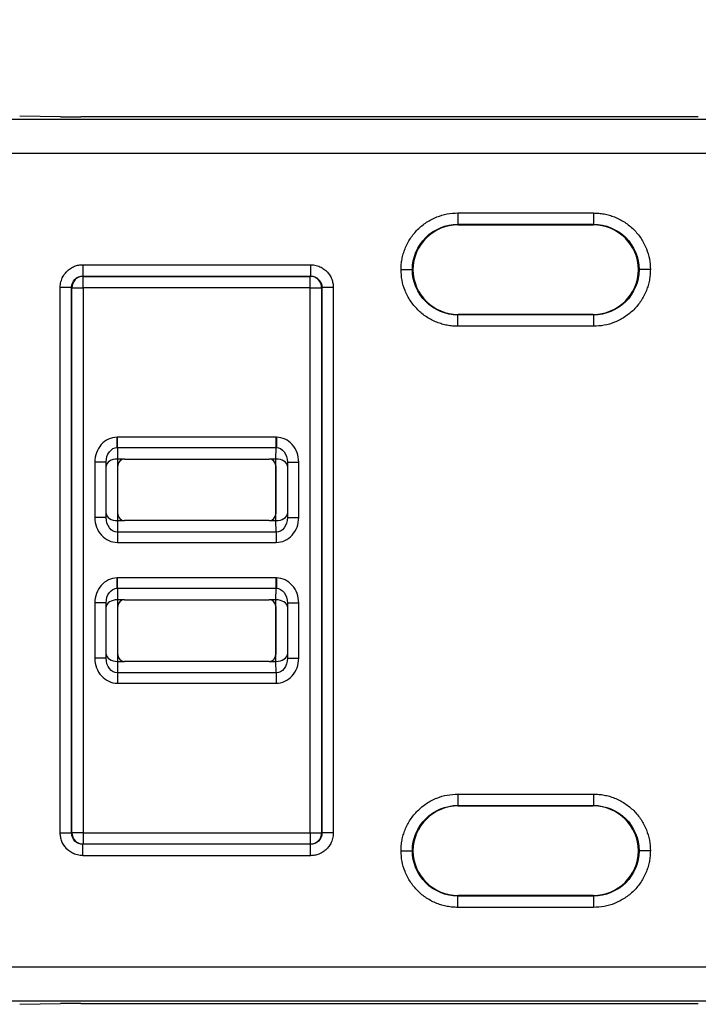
# Model space of a CAD drawing. Extents: x 897.4 to 914.4, y -8.5 to 2.5.
# Tile 4 of 15: x 903.022 to 903.611, y -0.306 to 0.548. Entities that reach past the tile are written whole.
import ezdxf

# ---------------------------------------------------------------- set-up
doc = ezdxf.new("R2010")
doc.units = 0
doc.header["$LTSCALE"] = 4
doc.header["$MEASUREMENT"] = 0
doc.layers.get('0').update_dxf_attribs({"linetype": 'CONTINUOUS'})
doc.layers.get('DEFPOINTS').update_dxf_attribs({"linetype": 'CONTINUOUS'})
doc.layers.add('DIMENSIONS', color=140, linetype='CONTINUOUS')
doc.styles.get("Standard").update_dxf_attribs({"font": 'romans.shx'})
doc.dimstyles.get("Standard").update_dxf_attribs({"dimtxt": 0.15, "dimasz": 0.18, "dimexe": 0.0625, "dimexo": 0.125, "dimgap": 0.0625, "dimtad": 0, "dimtih": 1, "dimtoh": 1, "dimzin": 0, "dimdsep": 46, "dimtxsty": 'Standard', "dimcen": 0, "dimadec": 0, "dimazin": 0, "dimtfac": 1, "dimtofl": 0, "dimtmove": 0, "dimatfit": 3, "dimfxl": 1, "dimtolj": 1, "dimtzin": 0, "dimarcsym": 0})

# ---------------------------------------------------------------- blocks, each defined once
blk = doc.blocks.new('*D14')
at = {"layer": 'DEFPOINTS', "color": 0, "transparency": 16777216}
for p in [(906.0023, 1.19394), (902.10105, 0.38594), (906.0023, 0.38594)]:
    blk.add_point(p, dxfattribs=at)
at = {"layer": 'DIMENSIONS', "color": 0, "lineweight": -2, "transparency": 16777216}
for p, q in [((902.10105, 0.51094), (902.10105, 1.25644)), ((906.0023, 0.51094), (906.0023, 1.25644)), ((902.28105, 1.19394), (903.67132, 1.19394)), ((905.8223, 1.19394), (904.43203, 1.19394))]:
    blk.add_line(p, q, dxfattribs=at)
at = {"layer": 'DIMENSIONS', "color": 0, "transparency": 16777216}
for points in [[(902.28105, 1.22394), (902.28105, 1.16394), (902.10105, 1.19394)], [(905.8223, 1.22394), (905.8223, 1.16394), (906.0023, 1.19394)]]:
    blk.add_solid(points, dxfattribs=at)
at = {"layer": 'DIMENSIONS', "color": 0, "transparency": 16777216, "char_height": 0.15, "attachment_point": 5}
for s, insert in [('\\A1;3.90', (904.05167, 1.33144)), ('\\A1;[99.1]', (904.05167, 1.01715))]:
    blk.add_mtext(s, dxfattribs=dict(at, insert=insert))

msp = doc.modelspace()

# ---------------------------------------------------------------- linework, layer by layer
for p, q in [((903.98946, 0.46125), (902.97318, 0.46125)), ((903.05731, 0.46359), (903.02201, 0.46425)), ((903.61093, 0.46349), (903.07515, 0.46349)), ((903.98844, 0.43172), (902.97318, 0.43172)), ((903.40215, 0.3802), (903.52009, 0.3802)), ((903.40215, 0.3802), (903.40215, 0.37036)), ((903.52009, 0.3802), (903.52009, 0.37036)), ((903.40215, 0.37036), (903.52009, 0.37036)), ((903.40215, 0.37036), (903.40258, 0.36993)), ((903.40258, 0.36993), (903.51966, 0.36993)), ((903.51966, 0.36993), (903.52009, 0.37036)), ((903.07692, 0.33535), (903.27446, 0.33535)), ((903.07692, 0.33535), (903.07692, 0.32551)), ((903.27446, 0.33535), (903.27446, 0.32551)), ((903.07692, 0.32551), (903.27446, 0.32551)), ((903.07692, 0.32551), (903.07718, 0.32525)), ((903.07718, 0.32525), (903.2742, 0.32525)), ((903.07718, 0.31541), (903.07718, 0.32525)), ((903.2742, 0.32525), (903.27446, 0.32551)), ((903.2742, 0.31541), (903.2742, 0.32525)), ((903.36322, 0.33107), (903.36278, 0.33107)), ((903.55903, 0.33107), (903.55946, 0.33107)), ((903.05724, -0.15746), (903.05724, 0.31567)), ((903.06708, 0.31567), (903.05724, 0.31567)), ((903.06708, -0.15746), (903.06708, 0.31567)), ((903.06734, 0.31541), (903.06708, 0.31567)), ((903.06734, -0.1572), (903.06734, 0.31541)), ((903.06734, 0.31541), (903.07718, 0.31541)), ((903.07718, 0.31541), (903.07718, -0.1572)), ((903.2742, 0.31541), (903.07718, 0.31541)), ((903.2742, 0.31541), (903.28404, 0.31541)), ((903.2742, -0.1572), (903.2742, 0.31541)), ((903.2843, 0.31567), (903.28404, 0.31541)), ((903.28404, 0.31541), (903.28404, -0.1572)), ((903.2843, 0.31567), (903.2843, -0.15746)), ((903.29414, 0.31567), (903.2843, 0.31567)), ((903.29414, 0.31567), (903.29414, -0.15746)), ((903.40258, 0.29222), (903.40215, 0.29179)), ((903.52009, 0.29179), (903.40215, 0.29179)), ((903.40215, 0.28195), (903.40215, 0.29179)), ((903.51966, 0.29222), (903.40258, 0.29222)), ((903.52009, 0.29179), (903.51966, 0.29222)), ((903.52009, 0.29179), (903.52009, 0.28195)), ((903.52009, 0.28195), (903.40215, 0.28195)), ((903.10681, 0.18577), (903.10647, 0.18577)), ((903.24457, 0.18577), (903.10681, 0.18577)), ((903.10681, 0.17685), (903.10681, 0.18577)), ((903.24491, 0.18577), (903.24457, 0.18577)), ((903.24457, 0.17685), (903.24457, 0.18577)), ((903.10681, 0.17685), (903.24457, 0.17685)), ((903.10681, 0.17685), (903.10699, 0.16683)), ((903.24439, 0.16683), (903.24457, 0.17685)), ((903.08719, 0.16413), (903.08719, 0.11613)), ((903.09703, 0.16413), (903.08719, 0.16413)), ((903.09703, 0.11613), (903.09703, 0.16413)), ((903.0971, 0.16056), (903.09703, 0.16413)), ((903.10694, 0.16683), (903.10694, 0.11343)), ((903.11298, 0.16683), (903.10699, 0.16683)), ((903.11298, 0.16683), (903.2384, 0.16683)), ((903.24439, 0.16683), (903.2384, 0.16683)), ((903.24444, 0.11343), (903.24444, 0.16683)), ((903.25434, 0.16413), (903.25428, 0.16056)), ((903.25434, 0.16413), (903.25434, 0.11613)), ((903.25434, 0.16413), (903.26419, 0.16413)), ((903.26419, 0.11613), (903.26419, 0.16413)), ((903.0971, 0.1197), (903.0971, 0.16056)), ((903.10707, 0.11933), (903.10707, 0.16093)), ((903.24431, 0.16093), (903.24431, 0.11933)), ((903.25428, 0.16056), (903.25428, 0.1197)), ((903.09703, 0.11613), (903.0971, 0.1197)), ((903.25428, 0.1197), (903.25434, 0.11613)), ((903.09703, 0.11613), (903.08719, 0.11613)), ((903.10699, 0.11343), (903.10681, 0.10341)), ((903.10699, 0.11343), (903.11298, 0.11343)), ((903.2384, 0.11343), (903.11298, 0.11343)), ((903.2384, 0.11343), (903.24439, 0.11343)), ((903.24457, 0.10341), (903.24439, 0.11343)), ((903.25434, 0.11613), (903.26419, 0.11613)), ((903.10681, 0.10341), (903.10681, 0.09449)), ((903.24457, 0.10341), (903.10681, 0.10341)), ((903.24457, 0.10341), (903.24457, 0.09449)), ((903.10681, 0.09449), (903.24457, 0.09449)), ((903.10681, 0.06372), (903.10647, 0.06372)), ((903.24457, 0.06372), (903.10681, 0.06372)), ((903.10681, 0.0548), (903.10681, 0.06372)), ((903.24491, 0.06372), (903.24457, 0.06372)), ((903.24457, 0.0548), (903.24457, 0.06372)), ((903.10681, 0.0548), (903.24457, 0.0548)), ((903.10681, 0.0548), (903.10699, 0.04478)), ((903.24439, 0.04478), (903.24457, 0.0548)), ((903.10694, 0.04478), (903.10694, -0.00862)), ((903.11298, 0.04478), (903.10699, 0.04478)), ((903.11298, 0.04478), (903.2384, 0.04478)), ((903.24439, 0.04478), (903.2384, 0.04478)), ((903.24444, -0.00862), (903.24444, 0.04478)), ((903.08719, 0.04208), (903.08719, -0.00592)), ((903.09703, 0.04208), (903.08719, 0.04208)), ((903.09703, -0.00592), (903.09703, 0.04208)), ((903.0971, 0.03851), (903.09703, 0.04208)), ((903.0971, -0.00235), (903.0971, 0.03851)), ((903.10707, -0.00272), (903.10707, 0.03888)), ((903.24431, 0.03888), (903.24431, -0.00272)), ((903.25434, 0.04208), (903.25428, 0.03851)), ((903.25428, 0.03851), (903.25428, -0.00235)), ((903.25434, 0.04208), (903.25434, -0.00592)), ((903.25434, 0.04208), (903.26419, 0.04208)), ((903.26419, -0.00592), (903.26419, 0.04208)), ((903.09703, -0.00592), (903.08719, -0.00592)), ((903.09703, -0.00592), (903.0971, -0.00235)), ((903.25428, -0.00235), (903.25434, -0.00592)), ((903.25434, -0.00592), (903.26419, -0.00592)), ((903.10699, -0.00862), (903.10681, -0.01864)), ((903.10699, -0.00862), (903.11298, -0.00862)), ((903.2384, -0.00862), (903.11298, -0.00862)), ((903.2384, -0.00862), (903.24439, -0.00862)), ((903.24457, -0.01864), (903.24439, -0.00862)), ((903.10681, -0.01864), (903.10681, -0.02756)), ((903.24457, -0.01864), (903.10681, -0.01864)), ((903.24457, -0.01864), (903.24457, -0.02756)), ((903.10681, -0.02756), (903.24457, -0.02756)), ((903.40215, -0.12374), (903.52009, -0.12374)), ((903.40215, -0.12374), (903.40215, -0.13358)), ((903.52009, -0.12374), (903.52009, -0.13358)), ((903.40215, -0.13358), (903.52009, -0.13358)), ((903.40215, -0.13358), (903.40258, -0.13401)), ((903.40258, -0.13401), (903.51966, -0.13401)), ((903.51966, -0.13401), (903.52009, -0.13358)), ((903.05724, -0.15746), (903.06708, -0.15746)), ((903.06708, -0.15746), (903.06734, -0.1572)), ((903.07718, -0.1572), (903.06734, -0.1572)), ((903.07718, -0.1572), (903.07718, -0.16704)), ((903.07718, -0.1572), (903.2742, -0.1572)), ((903.2742, -0.1572), (903.2742, -0.16704)), ((903.2742, -0.1572), (903.28404, -0.1572)), ((903.28404, -0.1572), (903.2843, -0.15746)), ((903.29414, -0.15746), (903.2843, -0.15746)), ((903.07718, -0.16704), (903.07692, -0.1673)), ((903.27446, -0.1673), (903.07692, -0.1673)), ((903.07692, -0.17714), (903.07692, -0.1673)), ((903.2742, -0.16704), (903.07718, -0.16704)), ((903.27446, -0.1673), (903.2742, -0.16704)), ((903.27446, -0.17714), (903.27446, -0.1673)), ((903.27446, -0.17714), (903.07692, -0.17714)), ((903.36322, -0.17286), (903.36278, -0.17286)), ((903.55903, -0.17286), (903.55946, -0.17286)), ((903.40258, -0.21172), (903.40215, -0.21215)), ((903.52009, -0.21215), (903.40215, -0.21215)), ((903.40215, -0.22199), (903.40215, -0.21215)), ((903.51966, -0.21172), (903.40258, -0.21172)), ((903.52009, -0.21215), (903.51966, -0.21172)), ((903.52009, -0.21215), (903.52009, -0.22199)), ((903.52009, -0.22199), (903.40215, -0.22199)), ((902.97318, -0.27351), (903.98844, -0.27351)), ((902.97318, -0.30304), (903.98946, -0.30304)), ((903.02201, -0.30603), (903.05731, -0.30537)), ((903.07515, -0.30528), (903.61093, -0.30528))]:
    msp.add_line(p, q)
at = {"flags": 128}
for points in [[(903.10664, 0.17685), (903.10663, 0.17753), (903.10661, 0.17837), (903.10659, 0.17936), (903.10657, 0.18048), (903.10655, 0.18171), (903.10652, 0.18301), (903.1065, 0.18438), (903.10647, 0.18577)], [(903.24491, 0.18577), (903.24488, 0.18438), (903.24486, 0.18301), (903.24483, 0.18171), (903.24481, 0.18048), (903.24479, 0.17936), (903.24477, 0.17837), (903.24475, 0.17753), (903.24474, 0.17685)], [(903.10664, 0.0548), (903.10663, 0.05548), (903.10661, 0.05632), (903.10659, 0.05731), (903.10657, 0.05843), (903.10655, 0.05966), (903.10652, 0.06097), (903.1065, 0.06233), (903.10647, 0.06372)], [(903.24491, 0.06372), (903.24488, 0.06233), (903.24486, 0.06097), (903.24483, 0.05966), (903.24481, 0.05843), (903.24479, 0.05731), (903.24477, 0.05632), (903.24475, 0.05548), (903.24474, 0.0548)]]:
    msp.add_lwpolyline(points, dxfattribs=at)
for centre, start, end in [((903.07718, 0.31541), 90.0049, 179.99488), ((903.2742, 0.31541), 0.00487, 89.99491), ((903.07718, -0.1572), 180.00512, 269.9951), ((903.2742, -0.1572), 270.00509, 359.99513)]:
    msp.add_arc(centre, 0.00984, start, end)
for centre, major_axis, ratio, start_param, end_param in [((903.07515, 0.46366), (0.01969, 0), 0.008727, 3.577925, 4.712389), ((903.40258, 0.33056), (0.02784, -0.02784), 0.999924, 2.356233, 3.913901), ((903.51966, 0.33056), (-0.02784, -0.02784), 0.999924, 2.369284, 3.926953), ((903.40258, 0.33159), (0.02784, 0.02784), 0.999924, 2.369285, 3.926953), ((903.51966, 0.33159), (-0.02784, 0.02784), 0.999924, 2.356233, 3.9139), ((903.10694, 0.16056), (0.00984, 0.00009), 0.637023, 1.562317, 3.126906), ((903.11298, 0.16093), (0.00418, -0.00418), 0.999924, 2.356233, 3.926953), ((903.2384, 0.16093), (-0.00418, -0.00418), 0.999924, 2.356233, 3.926953), ((903.24444, 0.16056), (0.00984, -0.00009), 0.637023, 0.014687, 1.579276), ((903.10694, 0.1197), (0.00984, -0.00009), 0.637023, 3.15628, 4.720869), ((903.24444, 0.1197), (0.00984, 0.00009), 0.637023, 4.703909, 6.268498), ((903.11298, 0.11933), (-0.00418, -0.00418), 0.999924, 5.497825, 7.068545), ((903.2384, 0.11933), (0.00418, -0.00418), 0.999924, 5.497825, 7.068545), ((903.10694, 0.03851), (0.00984, 0.00009), 0.637023, 1.562317, 3.126906), ((903.11298, 0.03888), (0.00418, -0.00418), 0.999924, 2.356233, 3.926953), ((903.2384, 0.03888), (-0.00418, -0.00418), 0.999924, 2.356233, 3.926953), ((903.24444, 0.03851), (0.00984, -0.00009), 0.637023, 0.014687, 1.579276), ((903.10694, -0.00235), (0.00984, -0.00009), 0.637023, 3.15628, 4.720869), ((903.11298, -0.00272), (-0.00418, -0.00418), 0.999924, 5.497825, 7.068545), ((903.2384, -0.00272), (0.00418, -0.00418), 0.999924, 5.497825, 7.068545), ((903.24444, -0.00235), (0.00984, 0.00009), 0.637023, 4.703909, 6.268498), ((903.40258, -0.17338), (0.02784, -0.02784), 0.999924, 2.356233, 3.913901), ((903.51966, -0.17338), (-0.02784, -0.02784), 0.999924, 2.369285, 3.926953), ((903.40258, -0.17235), (0.02784, 0.02784), 0.999924, 2.369285, 3.926953), ((903.51966, -0.17235), (-0.02784, 0.02784), 0.999924, 2.356233, 3.913901), ((903.07515, -0.30545), (0.01969, 0), 0.008727, 1.570796, 2.70526)]:
    msp.add_ellipse(centre, major_axis=major_axis, ratio=ratio, start_param=start_param, end_param=end_param)
for points, knots in [([(903.35294, 0.33105), (903.35298, 0.3326), (903.35307, 0.33569), (903.35375, 0.34028), (903.35483, 0.34478), (903.35693, 0.35087), (903.36074, 0.35824), (903.36714, 0.36604), (903.37495, 0.37244), (903.38369, 0.37692), (903.39288, 0.37971), (903.39906, 0.38004), (903.40215, 0.3802)], [0, 0, 0, 0, 0.060274, 0.120045, 0.179851, 0.240228, 0.370043, 0.500131, 0.629944, 0.760033, 0.879946, 1, 1, 1, 1]), ([(903.52009, 0.3802), (903.52164, 0.38016), (903.52473, 0.38008), (903.52931, 0.37941), (903.53382, 0.37833), (903.5399, 0.37624), (903.54728, 0.37245), (903.55508, 0.36606), (903.5615, 0.35827), (903.56599, 0.34954), (903.56879, 0.34036), (903.56913, 0.33419), (903.5693, 0.33109)], [0, 0, 0, 0, 0.060277, 0.12005, 0.179859, 0.240239, 0.370048, 0.500131, 0.629938, 0.760022, 0.87994, 1, 1, 1, 1]), ([(903.36278, 0.33107), (903.36281, 0.34137), (903.36706, 0.35159), (903.38163, 0.36613), (903.39186, 0.37036), (903.40215, 0.37036)], [0, 0, 0, 0, 0.5, 0.5, 1, 1, 1, 1]), ([(903.52009, 0.37036), (903.53039, 0.37036), (903.54062, 0.36613), (903.55519, 0.35159), (903.55944, 0.34137), (903.55946, 0.33107)], [0, 0, 0, 0, 0.5, 0.5, 1, 1, 1, 1]), ([(903.05724, 0.31567), (903.05726, 0.31649), (903.05732, 0.31813), (903.05781, 0.32056), (903.05872, 0.3234), (903.06034, 0.32654), (903.06288, 0.32966), (903.06602, 0.33224), (903.06951, 0.33403), (903.0732, 0.33516), (903.07567, 0.33529), (903.07692, 0.33535)], [0, 0, 0, 0, 0.079599, 0.159226, 0.240133, 0.368604, 0.500069, 0.628541, 0.760008, 0.87928, 1, 1, 1, 1]), ([(903.27446, 0.33535), (903.27528, 0.33533), (903.27692, 0.33527), (903.27935, 0.33478), (903.28219, 0.33387), (903.28533, 0.33225), (903.28845, 0.32971), (903.29103, 0.32657), (903.29282, 0.32308), (903.29395, 0.31939), (903.29408, 0.31692), (903.29414, 0.31567)], [0, 0, 0, 0, 0.079599, 0.159226, 0.240133, 0.368604, 0.500069, 0.628541, 0.760008, 0.87928, 1, 1, 1, 1]), ([(903.06708, 0.31567), (903.06708, 0.31825), (903.06814, 0.32081), (903.07178, 0.32445), (903.07434, 0.32551), (903.07692, 0.32551)], [0, 0, 0, 0, 0.5, 0.5, 1, 1, 1, 1]), ([(903.27446, 0.32551), (903.27704, 0.32551), (903.2796, 0.32445), (903.28324, 0.32081), (903.2843, 0.31825), (903.2843, 0.31567)], [0, 0, 0, 0, 0.5, 0.5, 1, 1, 1, 1]), ([(903.35294, 0.33105), (903.35525, 0.33106), (903.35795, 0.33106), (903.36179, 0.33106), (903.36276, 0.33107), (903.36278, 0.33107)], [0, 0, 0, 0, 0.5, 0.5, 1, 1, 1, 1]), ([(903.40215, 0.28195), (903.4006, 0.28199), (903.39752, 0.28207), (903.39293, 0.28274), (903.38843, 0.28382), (903.38234, 0.28591), (903.37497, 0.2897), (903.36716, 0.29608), (903.36075, 0.30388), (903.35626, 0.31261), (903.35345, 0.32178), (903.35311, 0.32796), (903.35294, 0.33105)], [0, 0, 0, 0, 0.060277, 0.12005, 0.179859, 0.240239, 0.370048, 0.500131, 0.629938, 0.760022, 0.87994, 1, 1, 1, 1]), ([(903.40215, 0.29179), (903.39186, 0.29179), (903.38163, 0.29602), (903.36706, 0.31056), (903.36281, 0.32078), (903.36278, 0.33107)], [0, 0, 0, 0, 0.5, 0.5, 1, 1, 1, 1]), ([(903.5693, 0.33109), (903.56926, 0.32954), (903.56918, 0.32646), (903.5685, 0.32187), (903.56741, 0.31737), (903.56532, 0.31128), (903.56151, 0.30391), (903.55511, 0.29611), (903.5473, 0.28971), (903.53855, 0.28523), (903.52937, 0.28244), (903.52319, 0.28211), (903.52009, 0.28195)], [0, 0, 0, 0, 0.060274, 0.120045, 0.179851, 0.240228, 0.370043, 0.500131, 0.629944, 0.760033, 0.879946, 1, 1, 1, 1]), ([(903.55946, 0.33107), (903.55944, 0.32078), (903.55519, 0.31056), (903.54062, 0.29602), (903.53039, 0.29179), (903.52009, 0.29179)], [0, 0, 0, 0, 0.5, 0.5, 1, 1, 1, 1]), ([(903.5693, 0.33109), (903.567, 0.33109), (903.56429, 0.33109), (903.56046, 0.33108), (903.55948, 0.33108), (903.55946, 0.33107)], [0, 0, 0, 0, 0.5, 0.5, 1, 1, 1, 1]), ([(903.10647, 0.18577), (903.10137, 0.18567), (903.09637, 0.1833), (903.08926, 0.17531), (903.08719, 0.16976), (903.08719, 0.16413)], [0, 0, 0, 0, 0.5, 0.5, 1, 1, 1, 1]), ([(903.26419, 0.16413), (903.26419, 0.16976), (903.26212, 0.17531), (903.255, 0.1833), (903.25001, 0.18567), (903.24491, 0.18577)], [0, 0, 0, 0, 0.5, 0.5, 1, 1, 1, 1]), ([(903.09703, 0.16413), (903.09703, 0.16745), (903.09805, 0.17072), (903.10159, 0.17541), (903.10409, 0.1768), (903.10664, 0.17685)], [0, 0, 0, 0, 0.5, 0.5, 1, 1, 1, 1]), ([(903.24474, 0.17685), (903.24729, 0.1768), (903.24979, 0.17541), (903.25333, 0.17072), (903.25435, 0.16745), (903.25434, 0.16413)], [0, 0, 0, 0, 0.5, 0.5, 1, 1, 1, 1]), ([(903.08719, 0.11613), (903.08719, 0.11044), (903.0893, 0.10483), (903.09656, 0.09682), (903.10165, 0.09449), (903.10681, 0.09449)], [0, 0, 0, 0, 0.5, 0.5, 1, 1, 1, 1]), ([(903.10681, 0.10341), (903.10423, 0.1034), (903.10169, 0.10476), (903.09807, 0.10947), (903.09703, 0.11278), (903.09703, 0.11613)], [0, 0, 0, 0, 0.5, 0.5, 1, 1, 1, 1]), ([(903.24457, 0.09449), (903.24973, 0.09449), (903.25482, 0.09682), (903.26208, 0.10483), (903.26419, 0.11044), (903.26419, 0.11613)], [0, 0, 0, 0, 0.5, 0.5, 1, 1, 1, 1]), ([(903.25434, 0.11613), (903.25435, 0.11278), (903.25331, 0.10947), (903.24969, 0.10476), (903.24715, 0.1034), (903.24457, 0.10341)], [0, 0, 0, 0, 0.5, 0.5, 1, 1, 1, 1]), ([(903.10647, 0.06372), (903.10137, 0.06362), (903.09637, 0.06125), (903.08926, 0.05326), (903.08719, 0.04771), (903.08719, 0.04208)], [0, 0, 0, 0, 0.5, 0.5, 1, 1, 1, 1]), ([(903.26419, 0.04208), (903.26419, 0.04771), (903.26212, 0.05326), (903.255, 0.06125), (903.25001, 0.06362), (903.24491, 0.06372)], [0, 0, 0, 0, 0.5, 0.5, 1, 1, 1, 1]), ([(903.09703, 0.04208), (903.09703, 0.0454), (903.09805, 0.04867), (903.10159, 0.05336), (903.10409, 0.05475), (903.10664, 0.0548)], [0, 0, 0, 0, 0.5, 0.5, 1, 1, 1, 1]), ([(903.24474, 0.0548), (903.24729, 0.05475), (903.24979, 0.05336), (903.25333, 0.04867), (903.25435, 0.0454), (903.25434, 0.04208)], [0, 0, 0, 0, 0.5, 0.5, 1, 1, 1, 1]), ([(903.08719, -0.00592), (903.08719, -0.01161), (903.0893, -0.01722), (903.09656, -0.02523), (903.10165, -0.02756), (903.10681, -0.02756)], [0, 0, 0, 0, 0.5, 0.5, 1, 1, 1, 1]), ([(903.10681, -0.01864), (903.10423, -0.01865), (903.10169, -0.01728), (903.09807, -0.01258), (903.09703, -0.00927), (903.09703, -0.00592)], [0, 0, 0, 0, 0.5, 0.5, 1, 1, 1, 1]), ([(903.24457, -0.02756), (903.24973, -0.02756), (903.25482, -0.02523), (903.26208, -0.01722), (903.26419, -0.01161), (903.26419, -0.00592)], [0, 0, 0, 0, 0.5, 0.5, 1, 1, 1, 1]), ([(903.25434, -0.00592), (903.25435, -0.00927), (903.25331, -0.01258), (903.24969, -0.01728), (903.24715, -0.01865), (903.24457, -0.01864)], [0, 0, 0, 0, 0.5, 0.5, 1, 1, 1, 1]), ([(903.35294, -0.17288), (903.35298, -0.17133), (903.35307, -0.16825), (903.35375, -0.16366), (903.35483, -0.15916), (903.35693, -0.15307), (903.36074, -0.1457), (903.36714, -0.1379), (903.37495, -0.13149), (903.38369, -0.12702), (903.39288, -0.12423), (903.39906, -0.1239), (903.40215, -0.12374)], [0, 0, 0, 0, 0.060274, 0.120045, 0.179851, 0.240228, 0.370043, 0.500131, 0.629944, 0.760033, 0.879946, 1, 1, 1, 1]), ([(903.52009, -0.12374), (903.52164, -0.12378), (903.52473, -0.12386), (903.52931, -0.12453), (903.53382, -0.12561), (903.5399, -0.1277), (903.54728, -0.13149), (903.55508, -0.13787), (903.5615, -0.14567), (903.56599, -0.1544), (903.56879, -0.16357), (903.56913, -0.16975), (903.5693, -0.17284)], [0, 0, 0, 0, 0.060277, 0.12005, 0.179859, 0.240239, 0.370048, 0.500131, 0.629938, 0.760022, 0.87994, 1, 1, 1, 1]), ([(903.36278, -0.17286), (903.36281, -0.16257), (903.36706, -0.15235), (903.38163, -0.13781), (903.39186, -0.13358), (903.40215, -0.13358)], [0, 0, 0, 0, 0.5, 0.5, 1, 1, 1, 1]), ([(903.52009, -0.13358), (903.53039, -0.13358), (903.54062, -0.13781), (903.55519, -0.15235), (903.55944, -0.16257), (903.55946, -0.17286)], [0, 0, 0, 0, 0.5, 0.5, 1, 1, 1, 1]), ([(903.07692, -0.17714), (903.0761, -0.17711), (903.07446, -0.17706), (903.07203, -0.17657), (903.06919, -0.17566), (903.06605, -0.17404), (903.06293, -0.1715), (903.06035, -0.16836), (903.05856, -0.16487), (903.05743, -0.16118), (903.0573, -0.1587), (903.05724, -0.15746)], [0, 0, 0, 0, 0.0795986, 0.1592259, 0.2401326, 0.3686038, 0.5000689, 0.6285406, 0.7600078, 0.8792795, 1, 1, 1, 1]), ([(903.07692, -0.1673), (903.07434, -0.1673), (903.07178, -0.16624), (903.06814, -0.1626), (903.06708, -0.16004), (903.06708, -0.15746)], [0, 0, 0, 0, 0.5, 0.5, 1, 1, 1, 1]), ([(903.29414, -0.15746), (903.29411, -0.15828), (903.29406, -0.15992), (903.29357, -0.16235), (903.29266, -0.16519), (903.29104, -0.16833), (903.28849, -0.17145), (903.28536, -0.17403), (903.28187, -0.17582), (903.27818, -0.17695), (903.2757, -0.17708), (903.27446, -0.17714)], [0, 0, 0, 0, 0.079599, 0.159226, 0.240133, 0.368604, 0.500069, 0.628541, 0.760008, 0.87928, 1, 1, 1, 1]), ([(903.2843, -0.15746), (903.2843, -0.16004), (903.28324, -0.1626), (903.2796, -0.16624), (903.27704, -0.1673), (903.27446, -0.1673)], [0, 0, 0, 0, 0.5, 0.5, 1, 1, 1, 1]), ([(903.35294, -0.17288), (903.35525, -0.17288), (903.35795, -0.17288), (903.36179, -0.17287), (903.36276, -0.17287), (903.36278, -0.17286)], [0, 0, 0, 0, 0.5, 0.5, 1, 1, 1, 1]), ([(903.40215, -0.22199), (903.4006, -0.22195), (903.39752, -0.22187), (903.39293, -0.2212), (903.38843, -0.22012), (903.38234, -0.21803), (903.37497, -0.21424), (903.36716, -0.20785), (903.36075, -0.20006), (903.35626, -0.19133), (903.35345, -0.18215), (903.35311, -0.17597), (903.35294, -0.17288)], [0, 0, 0, 0, 0.060277, 0.12005, 0.179859, 0.240239, 0.370048, 0.500131, 0.629938, 0.760022, 0.87994, 1, 1, 1, 1]), ([(903.40215, -0.21215), (903.39186, -0.21215), (903.38163, -0.20792), (903.36706, -0.19338), (903.36281, -0.18316), (903.36278, -0.17286)], [0, 0, 0, 0, 0.5, 0.5, 1, 1, 1, 1]), ([(903.5693, -0.17284), (903.56926, -0.17439), (903.56918, -0.17748), (903.5685, -0.18207), (903.56741, -0.18657), (903.56532, -0.19265), (903.56151, -0.20003), (903.55511, -0.20783), (903.5473, -0.21423), (903.53855, -0.21871), (903.52937, -0.2215), (903.52319, -0.22183), (903.52009, -0.22199)], [0, 0, 0, 0, 0.060274, 0.120045, 0.179851, 0.240228, 0.370043, 0.500131, 0.629944, 0.760033, 0.879946, 1, 1, 1, 1]), ([(903.55946, -0.17286), (903.55944, -0.18316), (903.55519, -0.19338), (903.54062, -0.20792), (903.53039, -0.21215), (903.52009, -0.21215)], [0, 0, 0, 0, 0.5, 0.5, 1, 1, 1, 1]), ([(903.5693, -0.17284), (903.567, -0.17285), (903.56429, -0.17285), (903.56046, -0.17285), (903.55948, -0.17286), (903.55946, -0.17286)], [0, 0, 0, 0, 0.5, 0.5, 1, 1, 1, 1])]:
    msp.add_open_spline(points, degree=3, knots=knots)
for points in [[(903.10664, 0.17685), (903.10669, 0.17685), (903.10675, 0.17685), (903.10681, 0.17685)], [(903.24457, 0.17685), (903.24463, 0.17685), (903.24468, 0.17685), (903.24474, 0.17685)], [(903.10664, 0.0548), (903.10669, 0.0548), (903.10675, 0.0548), (903.10681, 0.0548)], [(903.24457, 0.0548), (903.24463, 0.0548), (903.24468, 0.0548), (903.24474, 0.0548)]]:
    msp.add_open_spline(points, degree=3)

# ---------------------------------------------------------------- dimensions: what is measured, and where the dimension line sits
at = {"layer": 'DIMENSIONS'}
dim = msp.add_linear_dim(base=(906.0023, 1.19394), p1=(902.10105, 0.38594), p2=(906.0023, 0.38594), dimstyle='Standard', override={"dimpost": '\\X'}, dxfattribs=at)
dim.commit()
dim.dimension.update_dxf_attribs({"geometry": '*D14', "text_midpoint": (904.05167, 1.19394)})

doc.saveas('drawing.dxf')
